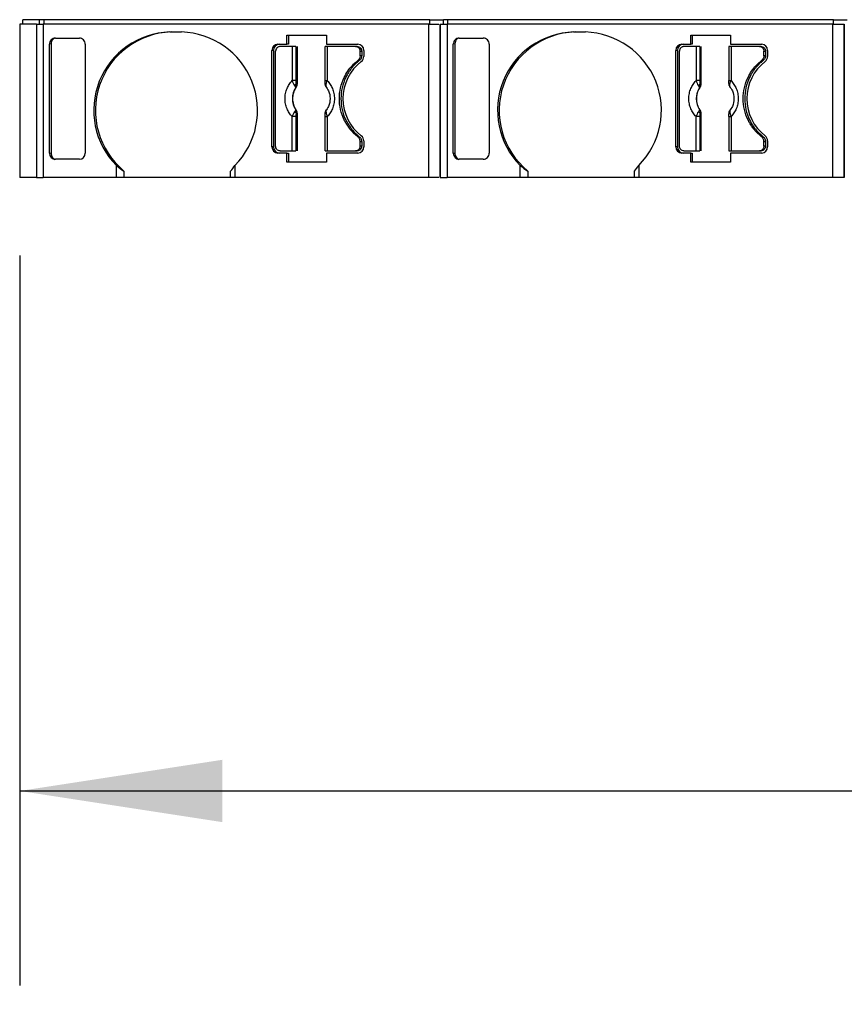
# Model space of a CAD drawing. Header units: millimetres. Extents: x 13 to 546, y 13 to 419.
# Tile 3 of 10: x 128 to 155, y 314 to 346. Entities that reach past the tile are written whole.
import ezdxf

# ---------------------------------------------------------------- set-up
doc = ezdxf.new("R2010")
doc.units = ezdxf.units.MM
doc.header["$LTSCALE"] = 2
doc.linetypes.add('SLD-Solid', pattern=[0])
doc.layers.add('DIMENSIONS', color=140, linetype='SLD-Solid', lineweight=25)
doc.styles.add('SLDTEXTSTYLE0', font='TXT', dxfattribs={"width": 0.7})
doc.dimstyles.new('SLDDIMSTYLE2', dxfattribs={"dimtxt": 4.316016, "dimasz": 6.604, "dimexe": 0, "dimexo": 0.0625, "dimgap": 1.079004, "dimtad": 0, "dimtih": 1, "dimtoh": 1, "dimrnd": 1e-09, "dimzin": 4, "dimdsep": 46, "dimtxsty": 'SLDTEXTSTYLE0', "dimsah": 1, "dimcen": 0.09, "dimadec": 0, "dimazin": 1, "dimtfac": 1, "dimtofl": 0, "dimtmove": 0, "dimatfit": 3, "dimfxl": 0, "dimfrac": 2, "dimtolj": 1, "dimtzin": 12, "dimarcsym": 0})

# ---------------------------------------------------------------- blocks, each defined once
blk = doc.blocks.new('_D_4')
at = {"layer": 'DIMENSIONS'}
for p, q in [((127.927, 338.249), (127.927, 314.435)), ((228.953, 338.249), (228.953, 314.435)), ((127.927, 320.785), (167.707, 320.785)), ((173.555, 320.785), (172.106, 320.785)), ((172.106, 320.785), (172.106, 313.926)), ((186.381, 320.785), (187.83, 320.785)), ((187.83, 320.785), (187.83, 313.926)), ((228.953, 320.785), (192.228, 320.785)), ((172.106, 313.926), (173.555, 313.926)), ((187.83, 313.926), (186.381, 313.926))]:
    blk.add_line(p, q, dxfattribs=at)
for points in [[(127.927, 320.785), (134.531, 319.769), (134.531, 321.801)], [(228.953, 320.785), (222.349, 321.801), (222.349, 319.769)]]:
    blk.add_solid(points, dxfattribs=at)
at = {"layer": 'DIMENSIONS', "char_height": 4.2333, "attachment_point": 1, "style": 'SLDTEXTSTYLE0'}
for s, insert in [('101.0', (171.76, 327.209)), ('3.98', (173.555, 319.383))]:
    blk.add_mtext(s, dxfattribs=dict(at, insert=insert))

msp = doc.modelspace()

# ---------------------------------------------------------------- linework, layer by layer
for p, q in [((128.027, 345.789), (128.027, 345.939)), ((128.575, 345.939), (128.027, 345.939)), ((128.573, 345.789), (128.573, 345.939)), ((128.721, 345.939), (128.573, 345.939)), ((128.721, 345.789), (128.721, 345.939)), ((141.297, 345.939), (128.721, 345.939)), ((141.297, 345.789), (141.297, 345.939)), ((141.297, 345.939), (141.74, 345.939)), ((141.74, 345.789), (141.74, 345.939)), ((141.888, 345.939), (141.74, 345.939)), ((141.74, 345.789), (141.74, 345.939)), ((141.888, 345.789), (141.888, 345.939)), ((154.463, 345.939), (141.888, 345.939)), ((154.463, 345.789), (154.463, 345.939)), ((154.463, 345.939), (154.908, 345.939)), ((127.927, 345.789), (127.927, 340.789)), ((128.475, 345.789), (127.927, 345.789)), ((128.473, 345.789), (128.473, 340.789)), ((128.473, 345.789), (128.696, 345.789)), ((128.696, 345.789), (128.696, 340.789)), ((141.271, 345.789), (128.696, 345.789)), ((132.819, 345.539), (133.205, 345.539)), ((141.271, 340.789), (141.271, 345.789)), ((141.271, 345.789), (141.595, 345.789)), ((141.64, 345.789), (141.64, 340.789)), ((141.64, 345.789), (141.862, 345.789)), ((141.64, 340.789), (141.64, 345.789)), ((141.862, 345.789), (141.862, 340.789)), ((154.437, 345.789), (141.862, 345.789)), ((145.985, 345.539), (146.372, 345.539)), ((154.437, 340.789), (154.437, 345.789)), ((154.437, 345.789), (154.808, 345.789)), ((154.808, 345.789), (154.808, 340.789)), ((154.808, 340.789), (154.808, 345.789)), ((129.092, 345.339), (129.873, 345.339)), ((136.639, 345.439), (137.934, 345.439)), ((136.639, 345.139), (136.639, 345.439)), ((136.691, 345.439), (136.691, 345.139)), ((137.934, 345.439), (137.934, 345.139)), ((142.258, 345.339), (143.039, 345.339)), ((149.805, 345.439), (151.101, 345.439)), ((149.805, 345.139), (149.805, 345.439)), ((149.857, 345.439), (149.857, 345.139)), ((151.101, 345.439), (151.101, 345.139)), ((128.95, 345.156), (128.899, 345.139)), ((128.899, 341.59), (128.899, 345.139)), ((128.95, 345.156), (128.95, 341.573)), ((130.066, 345.139), (130.066, 341.59)), ((136.151, 341.789), (136.151, 344.939)), ((136.203, 344.939), (136.151, 344.939)), ((136.203, 344.939), (136.203, 341.789)), ((136.272, 341.814), (136.272, 344.914)), ((136.345, 345.139), (136.639, 345.139)), ((136.811, 345.064), (136.417, 345.064)), ((136.691, 345.139), (136.639, 345.139)), ((136.811, 345.064), (136.811, 343.951)), ((136.931, 345.064), (136.931, 343.951)), ((136.969, 345.064), (136.969, 343.841)), ((137.88, 345.064), (137.88, 343.951)), ((137.934, 345.139), (138.953, 345.139)), ((137.954, 345.064), (137.954, 343.951)), ((138.88, 345.064), (137.954, 345.064)), ((138.932, 345.064), (138.88, 345.064)), ((139.025, 344.764), (139.025, 344.914)), ((139.025, 344.914), (139.077, 344.914)), ((139.077, 344.914), (139.077, 344.764)), ((139.146, 344.939), (139.146, 344.739)), ((142.117, 345.156), (142.065, 345.139)), ((142.065, 341.59), (142.065, 345.139)), ((142.117, 345.156), (142.117, 341.573)), ((143.232, 345.139), (143.232, 341.59)), ((149.318, 341.789), (149.318, 344.939)), ((149.369, 344.939), (149.318, 344.939)), ((149.369, 344.939), (149.369, 341.789)), ((149.438, 341.814), (149.438, 344.914)), ((149.511, 345.139), (149.805, 345.139)), ((149.978, 345.064), (149.583, 345.064)), ((149.857, 345.139), (149.805, 345.139)), ((149.978, 345.064), (149.978, 343.951)), ((150.098, 345.064), (150.098, 343.951)), ((150.135, 345.064), (150.135, 343.841)), ((151.047, 345.064), (151.047, 343.951)), ((151.101, 345.139), (152.119, 345.139)), ((151.121, 345.064), (151.121, 343.951)), ((152.046, 345.064), (151.121, 345.064)), ((152.098, 345.064), (152.046, 345.064)), ((152.191, 344.764), (152.191, 344.914)), ((152.191, 344.914), (152.243, 344.914)), ((152.243, 344.914), (152.243, 344.764)), ((152.312, 344.939), (152.312, 344.739)), ((138.948, 344.604), (138.999, 344.604)), ((139.077, 344.764), (139.025, 344.764)), ((152.114, 344.604), (152.166, 344.604)), ((152.243, 344.764), (152.191, 344.764)), ((136.931, 343.951), (136.811, 343.951)), ((137.88, 343.951), (137.954, 343.951)), ((150.098, 343.951), (149.978, 343.951)), ((151.047, 343.951), (151.121, 343.951)), ((136.928, 343.727), (136.934, 343.727)), ((136.943, 343.843), (136.969, 343.841)), ((150.094, 343.727), (150.1, 343.727)), ((150.109, 343.843), (150.135, 343.841)), ((136.934, 343.002), (136.928, 343.001)), ((150.1, 343.002), (150.094, 343.001)), ((136.931, 342.778), (136.811, 342.778)), ((136.811, 341.664), (136.811, 342.778)), ((136.931, 342.778), (136.931, 341.664)), ((136.969, 342.888), (136.943, 342.886)), ((136.969, 342.888), (136.969, 341.664)), ((137.88, 342.778), (137.88, 341.664)), ((137.88, 342.778), (137.954, 342.778)), ((137.954, 342.778), (137.954, 341.664)), ((150.098, 342.778), (149.978, 342.778)), ((149.978, 341.664), (149.978, 342.778)), ((150.098, 342.778), (150.098, 341.664)), ((150.135, 342.888), (150.109, 342.886)), ((150.135, 342.888), (150.135, 341.664)), ((151.047, 342.778), (151.047, 341.664)), ((151.047, 342.778), (151.121, 342.778)), ((151.121, 342.778), (151.121, 341.664)), ((138.999, 342.124), (138.948, 342.124)), ((152.166, 342.124), (152.114, 342.124)), ((136.203, 341.789), (136.151, 341.789)), ((139.025, 341.814), (139.025, 341.964)), ((139.025, 341.964), (139.077, 341.964)), ((139.077, 341.814), (139.025, 341.814)), ((139.077, 341.964), (139.077, 341.814)), ((139.146, 341.99), (139.146, 341.789)), ((149.369, 341.789), (149.318, 341.789)), ((152.191, 341.814), (152.191, 341.964)), ((152.191, 341.964), (152.243, 341.964)), ((152.243, 341.814), (152.191, 341.814)), ((152.243, 341.964), (152.243, 341.814)), ((152.312, 341.99), (152.312, 341.789)), ((128.95, 341.573), (128.899, 341.59)), ((129.873, 341.389), (129.092, 341.389)), ((136.639, 341.589), (136.345, 341.589)), ((136.417, 341.664), (136.811, 341.664)), ((136.639, 341.289), (136.639, 341.589)), ((136.639, 341.589), (136.691, 341.589)), ((136.691, 341.589), (136.691, 341.289)), ((137.934, 341.589), (137.934, 341.289)), ((138.953, 341.589), (137.934, 341.589)), ((137.954, 341.664), (138.88, 341.664)), ((138.88, 341.664), (138.932, 341.664)), ((142.117, 341.573), (142.065, 341.59)), ((143.039, 341.389), (142.258, 341.389)), ((149.805, 341.589), (149.511, 341.589)), ((149.583, 341.664), (149.978, 341.664)), ((149.805, 341.289), (149.805, 341.589)), ((149.805, 341.589), (149.857, 341.589)), ((149.857, 341.589), (149.857, 341.289)), ((151.101, 341.589), (151.101, 341.289)), ((152.119, 341.589), (151.101, 341.589)), ((151.121, 341.664), (152.046, 341.664)), ((152.046, 341.664), (152.098, 341.664)), ((131.08, 340.789), (131.08, 341.183)), ((134.944, 341.183), (134.944, 340.789)), ((137.934, 341.289), (136.639, 341.289)), ((144.247, 340.789), (144.247, 341.183)), ((148.11, 341.183), (148.11, 340.789)), ((151.101, 341.289), (149.805, 341.289)), ((128.475, 340.789), (127.927, 340.789)), ((128.473, 340.789), (128.696, 340.789)), ((131.08, 340.789), (128.696, 340.789)), ((131.325, 340.789), (131.08, 340.789)), ((131.325, 341.004), (131.325, 340.789)), ((134.803, 340.789), (131.325, 340.789)), ((134.803, 340.789), (134.803, 341.004)), ((134.944, 340.789), (134.803, 340.789)), ((141.271, 340.789), (134.944, 340.789)), ((141.592, 340.789), (141.271, 340.789)), ((141.64, 340.789), (141.862, 340.789)), ((144.247, 340.789), (141.862, 340.789)), ((144.491, 340.789), (144.247, 340.789)), ((144.491, 341.004), (144.491, 340.789)), ((147.969, 340.789), (144.491, 340.789)), ((147.969, 340.789), (147.969, 341.004)), ((148.11, 340.789), (147.969, 340.789)), ((154.437, 340.789), (148.11, 340.789)), ((154.808, 340.789), (154.437, 340.789))]:
    msp.add_line(p, q)
for centre, radius, start, end in [((132.899, 342.982), 2.558, 91.7866, 224.6975), ((132.956, 342.979), 2.561, 91.9027, 230.4646), ((133.122, 342.981), 2.56, 315.3794, 88.1365), ((146.065, 342.982), 2.558, 91.7865, 224.6975), ((146.122, 342.979), 2.561, 91.9027, 230.4646), ((146.288, 342.981), 2.56, 315.3795, 88.1365), ((136.348, 344.943), 0.197, 91.0102, 180.9758), ((136.4, 344.943), 0.197, 91.0102, 180.9758), ((138.949, 344.943), 0.197, 359.0244, 88.9897), ((149.514, 344.943), 0.197, 91.0102, 180.9758), ((149.566, 344.943), 0.197, 91.0102, 180.9758), ((152.115, 344.943), 0.197, 359.0244, 88.9897), ((139.997, 343.364), 1.529, 127.5097, 232.4903), ((138.943, 344.738), 0.202, 307.3516, 0.2701), ((153.164, 343.364), 1.529, 127.5097, 232.4903), ((152.11, 344.738), 0.202, 307.3516, 0.2701), ((137.469, 343.364), 0.652, 146.1712, 213.8288), ((136.852, 343.894), 0.104, 289.9785, 330.8147), ((137.931, 343.836), 0.0436, 170.4903, 246.1015), ((150.636, 343.364), 0.652, 146.1712, 213.8288), ((150.018, 343.894), 0.104, 289.9785, 330.8147), ((151.097, 343.836), 0.0436, 170.4903, 246.1015), ((136.852, 342.835), 0.104, 29.1853, 70.0215), ((137.931, 342.893), 0.0436, 113.8985, 189.5097), ((150.018, 342.835), 0.104, 29.1853, 70.0215), ((151.097, 342.893), 0.0436, 113.8985, 189.5097), ((138.943, 341.99), 0.202, 359.7302, 52.6482), ((152.11, 341.99), 0.202, 359.7302, 52.6482), ((136.348, 341.786), 0.197, 179.0242, 268.9898), ((136.4, 341.786), 0.197, 179.0242, 268.9898), ((138.949, 341.786), 0.197, 271.0102, 0.9758), ((149.514, 341.786), 0.197, 179.0242, 268.9898), ((149.566, 341.786), 0.197, 179.0242, 268.9898), ((152.115, 341.786), 0.197, 271.0102, 0.9758)]:
    msp.add_arc(centre, radius, start, end)
for centre, major_axis, ratio, start_param, end_param in [((129.092, 345.139), (0, 0.201), 0.96225, 0, 1.570797), ((129.873, 345.139), (0, 0.201), 0.96225, 4.712389, 6.283186), ((142.258, 345.139), (0, 0.201), 0.96225, 0, 1.570797), ((143.039, 345.139), (0, 0.201), 0.96225, 4.712389, 6.283186), ((129.092, 341.59), (0, 0.201), 0.96225, 1.570796, 3.141592), ((129.144, 341.573), (0, 0.201), 0.96225, 1.570796, 2.827117), ((129.873, 341.59), (0, 0.201), 0.96225, 3.141592, 4.712388), ((142.258, 341.59), (0, 0.201), 0.96225, 1.570796, 3.141592), ((142.31, 341.573), (0, 0.201), 0.96225, 1.570796, 2.827117), ((143.039, 341.59), (0, 0.201), 0.96225, 3.141592, 4.712389), ((133.285, 342.989), (3.123, 0), 0.816496, 3.928721, 4.034114), ((133.671, 342.989), (0, 2.55), 0.707106, 3.819867, 3.925261), ((146.451, 342.989), (3.123, 0), 0.816496, 3.928721, 4.034113), ((146.837, 342.989), (0, 2.55), 0.707106, 3.819868, 3.925261)]:
    msp.add_ellipse(centre, major_axis=major_axis, ratio=ratio, start_param=start_param, end_param=end_param)
for points, knots in [([(129.049, 345.327), (129.034, 345.318), (128.998, 345.296), (128.958, 345.235), (128.953, 345.182), (128.95, 345.156)], [0, 0, 0, 0, 0.249717, 0.623462, 1, 1, 1, 1]), ([(142.215, 345.327), (142.2, 345.318), (142.164, 345.296), (142.125, 345.235), (142.119, 345.182), (142.117, 345.156)], [0, 0, 0, 0, 0.249717, 0.623462, 1, 1, 1, 1]), ([(136.417, 345.064), (136.404, 345.063), (136.379, 345.062), (136.344, 345.046), (136.309, 345.018), (136.278, 344.974), (136.274, 344.934), (136.272, 344.914)], [0, 0, 0, 0, 0.168224, 0.331133, 0.500763, 0.749586, 1, 1, 1, 1]), ([(136.931, 345.064), (136.923, 345.064), (136.905, 345.064), (136.862, 345.064), (136.835, 345.064), (136.811, 345.064)], [0, 0, 0, 0, 0.5, 0.5, 1, 1, 1, 1]), ([(137.954, 345.064), (137.93, 345.064), (137.909, 345.064), (137.883, 345.064), (137.877, 345.064), (137.882, 345.064)], [0, 0, 0, 0, 0.5, 0.5, 1, 1, 1, 1]), ([(138.88, 345.064), (138.918, 345.064), (138.956, 345.048), (139.009, 344.993), (139.025, 344.954), (139.025, 344.914)], [0, 0, 0, 0, 0.5, 0.5, 1, 1, 1, 1]), ([(138.932, 345.064), (138.945, 345.063), (138.97, 345.062), (139.005, 345.046), (139.04, 345.018), (139.071, 344.974), (139.075, 344.934), (139.077, 344.914)], [0, 0, 0, 0, 0.168224, 0.331133, 0.500763, 0.749586, 1, 1, 1, 1]), ([(149.583, 345.064), (149.57, 345.063), (149.545, 345.062), (149.51, 345.046), (149.475, 345.018), (149.444, 344.974), (149.44, 344.934), (149.438, 344.914)], [0, 0, 0, 0, 0.168224, 0.3311335, 0.500763, 0.7495865, 1, 1, 1, 1]), ([(150.098, 345.064), (150.089, 345.064), (150.072, 345.064), (150.028, 345.064), (150.002, 345.064), (149.978, 345.064)], [0, 0, 0, 0, 0.5, 0.5, 1, 1, 1, 1]), ([(151.121, 345.064), (151.097, 345.064), (151.075, 345.064), (151.049, 345.064), (151.044, 345.064), (151.048, 345.064)], [0, 0, 0, 0, 0.5, 0.5, 1, 1, 1, 1]), ([(152.046, 345.064), (152.084, 345.064), (152.122, 345.048), (152.176, 344.993), (152.191, 344.954), (152.191, 344.914)], [0, 0, 0, 0, 0.5, 0.5, 1, 1, 1, 1]), ([(152.098, 345.064), (152.111, 345.063), (152.136, 345.062), (152.172, 345.046), (152.206, 345.018), (152.237, 344.974), (152.241, 344.934), (152.243, 344.914)], [0, 0, 0, 0, 0.168224, 0.331133, 0.500763, 0.749586, 1, 1, 1, 1]), ([(138.948, 342.124), (138.917, 342.149), (138.856, 342.199), (138.772, 342.281), (138.695, 342.37), (138.625, 342.464), (138.562, 342.565), (138.469, 342.74), (138.375, 343.005), (138.336, 343.364), (138.375, 343.724), (138.482, 344.026), (138.621, 344.266), (138.768, 344.452), (138.888, 344.553), (138.948, 344.604)], [0, 0, 0, 0, 0.0421117, 0.0837286, 0.1251011, 0.1664839, 0.2081316, 0.250294, 0.3750984, 0.5000904, 0.6248949, 0.749887, 0.833557, 0.9162485, 1, 1, 1, 1]), ([(138.999, 344.604), (138.969, 344.579), (138.908, 344.53), (138.824, 344.447), (138.747, 344.359), (138.677, 344.264), (138.613, 344.164), (138.521, 343.989), (138.426, 343.724), (138.388, 343.364), (138.426, 343.005), (138.534, 342.702), (138.673, 342.462), (138.82, 342.276), (138.939, 342.175), (138.999, 342.124)], [0, 0, 0, 0, 0.042112, 0.083729, 0.125101, 0.166484, 0.208132, 0.250294, 0.375098, 0.50009, 0.624895, 0.749887, 0.833557, 0.916248, 1, 1, 1, 1]), ([(139.077, 344.764), (139.076, 344.749), (139.074, 344.718), (139.058, 344.674), (139.034, 344.635), (139.011, 344.614), (138.999, 344.604)], [0, 0, 0, 0, 0.249233, 0.499959, 0.749241, 1, 1, 1, 1]), ([(152.114, 342.124), (152.083, 342.149), (152.022, 342.199), (151.939, 342.281), (151.861, 342.37), (151.791, 342.464), (151.728, 342.565), (151.635, 342.74), (151.541, 343.005), (151.502, 343.364), (151.541, 343.724), (151.648, 344.026), (151.787, 344.266), (151.935, 344.452), (152.054, 344.553), (152.114, 344.604)], [0, 0, 0, 0, 0.042112, 0.083729, 0.125101, 0.166484, 0.208132, 0.250294, 0.375098, 0.50009, 0.624895, 0.749887, 0.833557, 0.916248, 1, 1, 1, 1]), ([(152.166, 344.604), (152.135, 344.579), (152.074, 344.53), (151.99, 344.447), (151.913, 344.359), (151.843, 344.264), (151.78, 344.164), (151.687, 343.989), (151.593, 343.724), (151.554, 343.364), (151.593, 343.005), (151.7, 342.702), (151.839, 342.462), (151.986, 342.276), (152.106, 342.175), (152.166, 342.124)], [0, 0, 0, 0, 0.042112, 0.083729, 0.125101, 0.166484, 0.208132, 0.250294, 0.375098, 0.50009, 0.624895, 0.749887, 0.833557, 0.916248, 1, 1, 1, 1]), ([(152.243, 344.764), (152.242, 344.749), (152.24, 344.718), (152.224, 344.674), (152.2, 344.635), (152.177, 344.614), (152.166, 344.604)], [0, 0, 0, 0, 0.249233, 0.499959, 0.749241, 1, 1, 1, 1]), ([(136.811, 342.778), (136.794, 342.797), (136.76, 342.835), (136.715, 342.897), (136.676, 342.964), (136.63, 343.062), (136.589, 343.195), (136.573, 343.364), (136.589, 343.534), (136.637, 343.691), (136.711, 343.834), (136.778, 343.912), (136.811, 343.951)], [0, 0, 0, 0, 0.0602697, 0.1200562, 0.1798933, 0.2403137, 0.3700145, 0.5001284, 0.6298294, 0.7599435, 0.879871, 1, 1, 1, 1]), ([(136.931, 343.951), (136.932, 343.931), (136.932, 343.892), (136.939, 343.859), (136.943, 343.843)], [0, 0, 0, 0, 0.521485, 1, 1, 1, 1]), ([(137.888, 343.843), (137.886, 343.853), (137.884, 343.874), (137.882, 343.911), (137.882, 343.937), (137.882, 343.951)], [0, 0, 0, 0, 0.317222, 0.645084, 1, 1, 1, 1]), ([(137.954, 343.951), (137.972, 343.932), (138.006, 343.894), (138.051, 343.831), (138.09, 343.765), (138.136, 343.667), (138.177, 343.534), (138.193, 343.365), (138.177, 343.195), (138.128, 343.037), (138.055, 342.894), (137.988, 342.817), (137.954, 342.778)], [0, 0, 0, 0, 0.06027, 0.120056, 0.179893, 0.240314, 0.370015, 0.500128, 0.629829, 0.759943, 0.879871, 1, 1, 1, 1]), ([(149.978, 342.778), (149.96, 342.797), (149.926, 342.835), (149.881, 342.897), (149.842, 342.964), (149.796, 343.062), (149.755, 343.195), (149.739, 343.364), (149.755, 343.534), (149.804, 343.691), (149.877, 343.834), (149.944, 343.912), (149.978, 343.951)], [0, 0, 0, 0, 0.06027, 0.120056, 0.179893, 0.240314, 0.370015, 0.500128, 0.629829, 0.759943, 0.879871, 1, 1, 1, 1]), ([(150.098, 343.951), (150.098, 343.931), (150.099, 343.892), (150.106, 343.859), (150.109, 343.843)], [0, 0, 0, 0, 0.5214849, 1, 1, 1, 1]), ([(151.054, 343.843), (151.053, 343.853), (151.05, 343.874), (151.048, 343.911), (151.048, 343.937), (151.048, 343.951)], [0, 0, 0, 0, 0.317222, 0.645084, 1, 1, 1, 1]), ([(151.121, 343.951), (151.138, 343.932), (151.172, 343.894), (151.217, 343.831), (151.257, 343.765), (151.302, 343.667), (151.343, 343.534), (151.359, 343.365), (151.343, 343.195), (151.295, 343.037), (151.221, 342.894), (151.154, 342.817), (151.121, 342.778)], [0, 0, 0, 0, 0.06027, 0.120056, 0.179893, 0.240314, 0.370015, 0.500128, 0.629829, 0.759943, 0.879871, 1, 1, 1, 1]), ([(136.934, 343.727), (136.92, 343.705), (136.893, 343.662), (136.862, 343.591), (136.84, 343.519), (136.827, 343.442), (136.822, 343.358), (136.828, 343.266), (136.851, 343.171), (136.885, 343.082), (136.917, 343.029), (136.934, 343.002)], [0, 0, 0, 0, 0.101069, 0.200103, 0.298615, 0.398141, 0.500173, 0.626627, 0.756016, 0.877292, 1, 1, 1, 1]), ([(136.928, 343.727), (136.926, 343.732), (136.922, 343.742), (136.912, 343.76), (136.9, 343.778), (136.891, 343.79), (136.887, 343.796)], [0, 0, 0, 0, 0.306881, 0.575882, 0.806979, 1, 1, 1, 1]), ([(136.943, 343.843), (136.944, 343.827), (136.947, 343.785), (136.935, 343.749), (136.928, 343.727)], [0, 0, 0, 0, 0.389276, 1, 1, 1, 1]), ([(136.969, 343.841), (136.968, 343.827), (136.966, 343.8), (136.954, 343.761), (136.941, 343.738), (136.934, 343.727)], [0, 0, 0, 0, 0.3357194, 0.6642806, 1, 1, 1, 1]), ([(137.932, 343.727), (137.924, 343.739), (137.91, 343.76), (137.897, 343.793), (137.89, 343.82), (137.888, 343.836), (137.888, 343.843)], [0, 0, 0, 0, 0.332097, 0.61117, 0.833934, 1, 1, 1, 1]), ([(137.904, 343.759), (137.938, 343.713), (138.024, 343.599), (138.058, 343.364), (138.023, 343.126), (137.935, 343.009), (137.898, 342.96)], [0, 0, 0, 0, 0.195727, 0.493224, 0.790721, 1, 1, 1, 1]), ([(150.1, 343.727), (150.086, 343.705), (150.059, 343.662), (150.029, 343.591), (150.006, 343.519), (149.993, 343.442), (149.988, 343.358), (149.995, 343.266), (150.017, 343.171), (150.051, 343.082), (150.084, 343.029), (150.1, 343.002)], [0, 0, 0, 0, 0.101069, 0.200103, 0.298615, 0.398141, 0.500173, 0.626627, 0.756016, 0.877292, 1, 1, 1, 1]), ([(150.094, 343.727), (150.092, 343.732), (150.089, 343.742), (150.078, 343.76), (150.066, 343.778), (150.058, 343.79), (150.054, 343.796)], [0, 0, 0, 0, 0.306881, 0.575882, 0.806979, 1, 1, 1, 1]), ([(150.109, 343.843), (150.11, 343.827), (150.114, 343.785), (150.102, 343.749), (150.094, 343.727)], [0, 0, 0, 0, 0.389276, 1, 1, 1, 1]), ([(150.135, 343.841), (150.134, 343.827), (150.133, 343.8), (150.121, 343.761), (150.107, 343.738), (150.1, 343.727)], [0, 0, 0, 0, 0.335719, 0.664281, 1, 1, 1, 1]), ([(151.099, 343.727), (151.091, 343.739), (151.076, 343.76), (151.063, 343.793), (151.056, 343.82), (151.055, 343.836), (151.054, 343.843)], [0, 0, 0, 0, 0.332097, 0.61117, 0.833934, 1, 1, 1, 1]), ([(151.071, 343.759), (151.105, 343.713), (151.19, 343.599), (151.225, 343.364), (151.189, 343.126), (151.101, 343.009), (151.064, 342.96)], [0, 0, 0, 0, 0.1957268, 0.4932238, 0.7907209, 1, 1, 1, 1]), ([(136.928, 343.001), (136.932, 342.99), (136.94, 342.969), (136.945, 342.936), (136.945, 342.909), (136.943, 342.893), (136.943, 342.886)], [0, 0, 0, 0, 0.332097, 0.61117, 0.833934, 1, 1, 1, 1]), ([(136.934, 343.002), (136.941, 342.99), (136.954, 342.967), (136.966, 342.928), (136.968, 342.901), (136.969, 342.888)], [0, 0, 0, 0, 0.335719, 0.664281, 1, 1, 1, 1]), ([(137.888, 342.886), (137.89, 342.902), (137.895, 342.944), (137.918, 342.98), (137.932, 343.001)], [0, 0, 0, 0, 0.389276, 1, 1, 1, 1]), ([(137.932, 343.001), (137.928, 342.996), (137.919, 342.986), (137.913, 342.968), (137.911, 342.95), (137.912, 342.938), (137.913, 342.933)], [0, 0, 0, 0, 0.306881, 0.575882, 0.806979, 1, 1, 1, 1]), ([(150.094, 343.001), (150.099, 342.99), (150.107, 342.969), (150.111, 342.936), (150.112, 342.909), (150.11, 342.893), (150.109, 342.886)], [0, 0, 0, 0, 0.332097, 0.61117, 0.833934, 1, 1, 1, 1]), ([(150.1, 343.002), (150.107, 342.99), (150.121, 342.967), (150.133, 342.928), (150.134, 342.901), (150.135, 342.888)], [0, 0, 0, 0, 0.335719, 0.664281, 1, 1, 1, 1]), ([(151.054, 342.886), (151.056, 342.902), (151.062, 342.944), (151.085, 342.98), (151.099, 343.001)], [0, 0, 0, 0, 0.389276, 1, 1, 1, 1]), ([(151.099, 343.001), (151.094, 342.996), (151.085, 342.986), (151.079, 342.968), (151.077, 342.95), (151.079, 342.938), (151.079, 342.933)], [0, 0, 0, 0, 0.306881, 0.575882, 0.806979, 1, 1, 1, 1]), ([(136.943, 342.886), (136.94, 342.876), (136.936, 342.855), (136.932, 342.817), (136.931, 342.791), (136.931, 342.778)], [0, 0, 0, 0, 0.317222, 0.645084, 1, 1, 1, 1]), ([(137.882, 342.778), (137.882, 342.798), (137.882, 342.837), (137.886, 342.87), (137.888, 342.886)], [0, 0, 0, 0, 0.521485, 1, 1, 1, 1]), ([(137.913, 342.933), (137.915, 342.924), (137.918, 342.903), (137.928, 342.864), (137.941, 342.821), (137.95, 342.792), (137.954, 342.778)], [0, 0, 0, 0, 0.220475, 0.499075, 0.748119, 1, 1, 1, 1]), ([(150.109, 342.886), (150.107, 342.876), (150.102, 342.855), (150.098, 342.817), (150.098, 342.791), (150.098, 342.778)], [0, 0, 0, 0, 0.3172218, 0.6450837, 1, 1, 1, 1]), ([(151.048, 342.778), (151.048, 342.798), (151.049, 342.837), (151.052, 342.87), (151.054, 342.886)], [0, 0, 0, 0, 0.521485, 1, 1, 1, 1]), ([(151.079, 342.933), (151.081, 342.924), (151.085, 342.903), (151.094, 342.864), (151.107, 342.821), (151.116, 342.792), (151.121, 342.778)], [0, 0, 0, 0, 0.220475, 0.499075, 0.748119, 1, 1, 1, 1]), ([(139.025, 341.964), (139.024, 341.98), (139.022, 342.011), (139.006, 342.054), (138.982, 342.094), (138.959, 342.114), (138.948, 342.124)], [0, 0, 0, 0, 0.2492334, 0.4999587, 0.7492415, 1, 1, 1, 1]), ([(138.999, 342.124), (139.011, 342.114), (139.034, 342.094), (139.058, 342.055), (139.074, 342.011), (139.076, 341.98), (139.077, 341.964)], [0, 0, 0, 0, 0.2492334, 0.4999587, 0.7492415, 1, 1, 1, 1]), ([(152.191, 341.964), (152.19, 341.98), (152.188, 342.011), (152.172, 342.054), (152.148, 342.094), (152.125, 342.114), (152.114, 342.124)], [0, 0, 0, 0, 0.249233, 0.499959, 0.749241, 1, 1, 1, 1]), ([(152.166, 342.124), (152.177, 342.114), (152.2, 342.094), (152.224, 342.055), (152.24, 342.011), (152.242, 341.98), (152.243, 341.964)], [0, 0, 0, 0, 0.249233, 0.499959, 0.749241, 1, 1, 1, 1]), ([(136.417, 341.664), (136.379, 341.664), (136.341, 341.68), (136.288, 341.736), (136.272, 341.775), (136.272, 341.814)], [0, 0, 0, 0, 0.5, 0.5, 1, 1, 1, 1]), ([(139.025, 341.814), (139.025, 341.775), (139.009, 341.736), (138.956, 341.68), (138.918, 341.664), (138.88, 341.664)], [0, 0, 0, 0, 0.5, 0.5, 1, 1, 1, 1]), ([(139.077, 341.814), (139.076, 341.801), (139.074, 341.775), (139.059, 341.738), (139.032, 341.702), (138.989, 341.67), (138.951, 341.666), (138.932, 341.664)], [0, 0, 0, 0, 0.168224, 0.331133, 0.500763, 0.749586, 1, 1, 1, 1]), ([(149.583, 341.664), (149.545, 341.664), (149.508, 341.68), (149.454, 341.736), (149.438, 341.775), (149.438, 341.814)], [0, 0, 0, 0, 0.5, 0.5, 1, 1, 1, 1]), ([(152.191, 341.814), (152.191, 341.775), (152.176, 341.736), (152.122, 341.68), (152.084, 341.664), (152.046, 341.664)], [0, 0, 0, 0, 0.5, 0.5, 1, 1, 1, 1]), ([(152.243, 341.814), (152.242, 341.801), (152.241, 341.775), (152.225, 341.738), (152.198, 341.702), (152.155, 341.67), (152.117, 341.666), (152.098, 341.664)], [0, 0, 0, 0, 0.168224, 0.331133, 0.500763, 0.749586, 1, 1, 1, 1]), ([(136.811, 341.664), (136.835, 341.664), (136.862, 341.664), (136.905, 341.664), (136.923, 341.664), (136.931, 341.664)], [0, 0, 0, 0, 0.5, 0.5, 1, 1, 1, 1]), ([(137.882, 341.664), (137.877, 341.664), (137.883, 341.664), (137.909, 341.664), (137.93, 341.664), (137.954, 341.664)], [0, 0, 0, 0, 0.5, 0.5, 1, 1, 1, 1]), ([(149.978, 341.664), (150.002, 341.664), (150.028, 341.664), (150.072, 341.664), (150.089, 341.664), (150.098, 341.664)], [0, 0, 0, 0, 0.5, 0.5, 1, 1, 1, 1]), ([(151.048, 341.664), (151.044, 341.664), (151.049, 341.664), (151.075, 341.664), (151.097, 341.664), (151.121, 341.664)], [0, 0, 0, 0, 0.5, 0.5, 1, 1, 1, 1])]:
    msp.add_open_spline(points, degree=3, knots=knots)
for points in [[(139.025, 344.764), (139.025, 344.702), (138.995, 344.641), (138.948, 344.604)], [(152.191, 344.764), (152.191, 344.702), (152.162, 344.641), (152.114, 344.604)], [(136.811, 343.951), (136.83, 343.895), (136.857, 343.838), (136.887, 343.796)], [(137.913, 343.796), (137.92, 343.838), (137.936, 343.895), (137.954, 343.951)], [(149.978, 343.951), (149.996, 343.895), (150.023, 343.838), (150.054, 343.796)], [(151.079, 343.796), (151.086, 343.838), (151.102, 343.895), (151.121, 343.951)], [(137.932, 343.727), (137.915, 343.743), (137.908, 343.765), (137.913, 343.796)], [(151.099, 343.727), (151.082, 343.743), (151.074, 343.765), (151.079, 343.796)], [(136.928, 343.001), (136.923, 342.986), (136.91, 342.963), (136.887, 342.933)], [(150.094, 343.001), (150.09, 342.986), (150.076, 342.963), (150.054, 342.933)], [(136.887, 342.933), (136.857, 342.891), (136.83, 342.834), (136.811, 342.778)], [(150.054, 342.933), (150.023, 342.891), (149.996, 342.834), (149.978, 342.778)]]:
    msp.add_open_spline(points, degree=3)

# ---------------------------------------------------------------- dimensions: what is measured, and where the dimension line sits
at = {"layer": 'DIMENSIONS'}
dim = msp.add_linear_dim(base=(228.953, 320.785), p1=(127.927, 340.789), p2=(228.953, 340.789), angle=360, dimstyle='SLDDIMSTYLE2', dxfattribs=at)
dim.commit()
dim.dimension.update_dxf_attribs({"geometry": '_D_4', "text_midpoint": (179.968, 320.785), "dimtype": 160})

doc.saveas('drawing.dxf')
